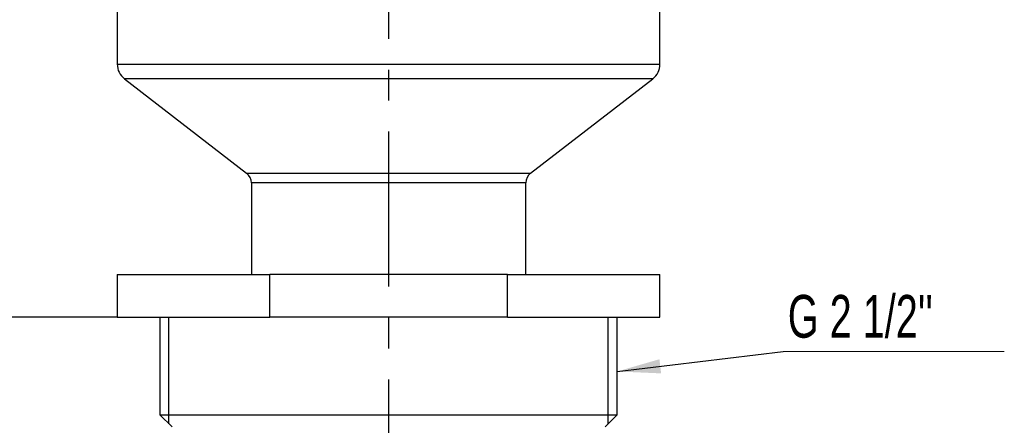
# Model space of a CAD drawing. Header units: millimetres. Extents: x 0 to 420, y 0 to 297.
# Tile 3 of 17: x 72 to 153, y 164 to 197. Entities that reach past the tile are written whole.
import ezdxf

# ---------------------------------------------------------------- set-up
doc = ezdxf.new("R2010")
doc.units = ezdxf.units.MM
doc.linetypes.add('CENTERX2', pattern=[20.32, 12.7, -2.54, 2.54, -2.54])
doc.layers.add('ОСЕВЫЕ', color=7, linetype='Continuous')
doc.styles.add('SLDTEXTSTYLE4', font='TXT', dxfattribs={"width": 0.75})
doc.styles.add('SLDTEXTSTYLE5', font='TXT', dxfattribs={"width": 0.694444})
doc.dimstyles.new('SLDDIMSTYLE0', dxfattribs={"dimtxt": 3.5, "dimasz": 3.556, "dimexe": 0, "dimexo": 0.0625, "dimgap": 0.875, "dimtad": 1, "dimdec": 0, "dimlfac": 2, "dimrnd": 1e-09, "dimzin": 12, "dimdsep": 46, "dimtxsty": 'SLDTEXTSTYLE4', "dimsah": 1, "dimcen": 0.09, "dimadec": 0, "dimazin": 3, "dimtfac": 1, "dimtdec": 0, "dimtofl": 0, "dimtmove": 0, "dimatfit": 3, "dimfxl": 0, "dimfrac": 2, "dimtolj": 1, "dimtzin": 12, "dimarcsym": 0})
doc.dimstyles.new('SLDDIMSTYLE2', dxfattribs={"dimtxt": 0.18, "dimasz": 3.556, "dimexe": 0, "dimexo": 0.0625, "dimgap": 0, "dimtad": 0, "dimtih": 1, "dimtoh": 1, "dimdec": 0, "dimrnd": 1e-09, "dimzin": 0, "dimdsep": 46, "dimtxsty": 'Standard', "dimsah": 1, "dimcen": 0.09, "dimadec": 0, "dimazin": 0, "dimtfac": 3.556, "dimtdec": 0, "dimtofl": 0, "dimtmove": 0, "dimatfit": 3, "dimfxl": 0, "dimfrac": 2, "dimtolj": 1, "dimtzin": 0, "dimarcsym": 0})

# ---------------------------------------------------------------- blocks, each defined once
blk = doc.blocks.new('_D_1')
at = {"layer": 'ОСЕВЫЕ'}
for p, q in [((79.819, 246.475), (34.406, 246.475)), ((35.406, 246.475), (35.406, 172.475)), ((80.156, 172.475), (34.406, 172.475))]:
    blk.add_line(p, q, dxfattribs=at)
for points in [[(35.406, 246.475), (35.025, 242.919), (35.787, 242.919)], [(35.406, 172.475), (35.787, 176.031), (35.025, 176.031)]]:
    blk.add_solid(points, dxfattribs=at)
at = {"layer": 'ОСЕВЫЕ', "insert": (30.894, 207.655), "char_height": 3.5, "attachment_point": 1, "rotation": 90, "style": 'SLDTEXTSTYLE4'}
blk.add_mtext('148', dxfattribs=at)
blk = doc.blocks.new('_D_5')
at = {"layer": 'ОСЕВЫЕ'}
for p, q in [((80.156, 172.475), (34.406, 172.475)), ((35.406, 97.475), (35.406, 172.475)), ((59.156, 97.475), (34.406, 97.475))]:
    blk.add_line(p, q, dxfattribs=at)
for points in [[(35.406, 172.475), (35.025, 168.919), (35.787, 168.919)], [(35.406, 97.475), (35.787, 101.031), (35.025, 101.031)]]:
    blk.add_solid(points, dxfattribs=at)
at = {"layer": 'ОСЕВЫЕ', "insert": (30.894, 134.639), "char_height": 3.5, "attachment_point": 1, "rotation": 90, "style": 'SLDTEXTSTYLE4'}
blk.add_mtext('150', dxfattribs=at)
blk = doc.blocks.new('SW_NOTE_0_1')
at = {"color": 0, "linetype": 'Continuous', "lineweight": 0}
blk.add_line((18.129, 0), (0, 0), dxfattribs=at)
at = {"color": 0, "linetype": 'Continuous', "lineweight": 0, "insert": (0.375, 4.64), "char_height": 3.5, "attachment_point": 1, "style": 'SLDTEXTSTYLE5'}
blk.add_mtext("G 2 1/2''", dxfattribs=at)

msp = doc.modelspace()

# ---------------------------------------------------------------- linework, layer by layer
at = {"color": 7, "linetype": 'Continuous', "lineweight": 25}
for p, q in [((124.656, 193.212), (124.656, 202.46)), ((80.156, 197.76), (80.156, 193.212)), ((80.739, 192.025), (90.768, 184.275)), ((114.045, 184.275), (124.073, 192.025)), ((91.156, 183.484), (91.156, 175.975)), ((113.656, 175.975), (113.656, 183.484)), ((80.156, 175.975), (80.156, 172.475)), ((80.156, 175.975), (92.656, 175.975)), ((92.656, 172.475), (92.656, 175.975)), ((112.156, 175.975), (92.656, 175.975)), ((112.156, 172.475), (112.156, 175.975)), ((112.156, 175.975), (124.656, 175.975)), ((124.656, 172.475), (124.656, 175.975)), ((80.156, 172.475), (92.656, 172.475)), ((83.656, 172.475), (83.656, 164.475)), ((112.156, 172.475), (92.656, 172.475)), ((112.156, 172.475), (124.656, 172.475)), ((121.156, 164.475), (121.156, 172.475)), ((83.656, 164.475), (84.656, 163.475)), ((83.656, 164.475), (102.406, 164.475)), ((102.406, 164.475), (121.156, 164.475)), ((120.156, 163.475), (121.156, 164.475))]:
    msp.add_line(p, q, dxfattribs=at)
at = {"color": 8, "linetype": 'Continuous', "lineweight": 25}
for p, q in [((80.156, 193.212), (124.656, 193.212)), ((124.073, 192.025), (80.739, 192.025)), ((90.768, 184.275), (102.406, 184.275)), ((102.406, 184.275), (114.045, 184.275)), ((102.406, 183.484), (91.156, 183.484)), ((113.656, 183.484), (102.406, 183.484))]:
    msp.add_line(p, q, dxfattribs=at)
at = {"color": 7, "linetype": 'Continuous', "lineweight": 25}
for centre, radius, start, end in [((81.656, 193.212), 1.5, 180, 232.30576), ((123.156, 193.212), 1.5, 307.69424, 0), ((90.156, 183.484), 1, 0, 52.30576), ((114.656, 183.484), 1, 127.69424, 180)]:
    msp.add_arc(centre, radius, start, end, dxfattribs=at)
at = {"layer": 'ОСЕВЫЕ', "linetype": 'CENTERX2'}
msp.add_line((102.406, 248.644), (102.406, 94.261), dxfattribs=at)
at = {"layer": 'ОСЕВЫЕ'}
for p, q in [((84.394, 163.738), (84.394, 172.475)), ((120.419, 163.738), (120.419, 172.475))]:
    msp.add_line(p, q, dxfattribs=at)

# ---------------------------------------------------------------- block references
at = {"color": 7, "linetype": 'Continuous', "lineweight": 0}
msp.add_blockref('SW_NOTE_0_1', (134.769, 169.651), dxfattribs=at)

# ---------------------------------------------------------------- dimensions: what is measured, and where the dimension line sits
at = {"layer": 'ОСЕВЫЕ'}
for p1, picture, middle in [((79.819, 246.475), '_D_1', (35.406, 211.534)), ((59.156, 97.475), '_D_5', (35.406, 138.518))]:
    dim = msp.add_linear_dim(base=(35.406, 172.475), p1=p1, p2=(80.156, 172.475), angle=90, dimstyle='SLDDIMSTYLE0', dxfattribs=at)
    dim.commit()
    dim.dimension.update_dxf_attribs({"geometry": picture, "text_midpoint": middle, "dimtype": 160})

# ---------------------------------------------------------------- leaders
at = {"color": 7, "linetype": 'Continuous', "lineweight": 0}
msp.add_leader([(121.156, 168.02), (134.769, 169.651)], dimstyle='SLDDIMSTYLE2', dxfattribs=at)

doc.saveas('drawing.dxf')
